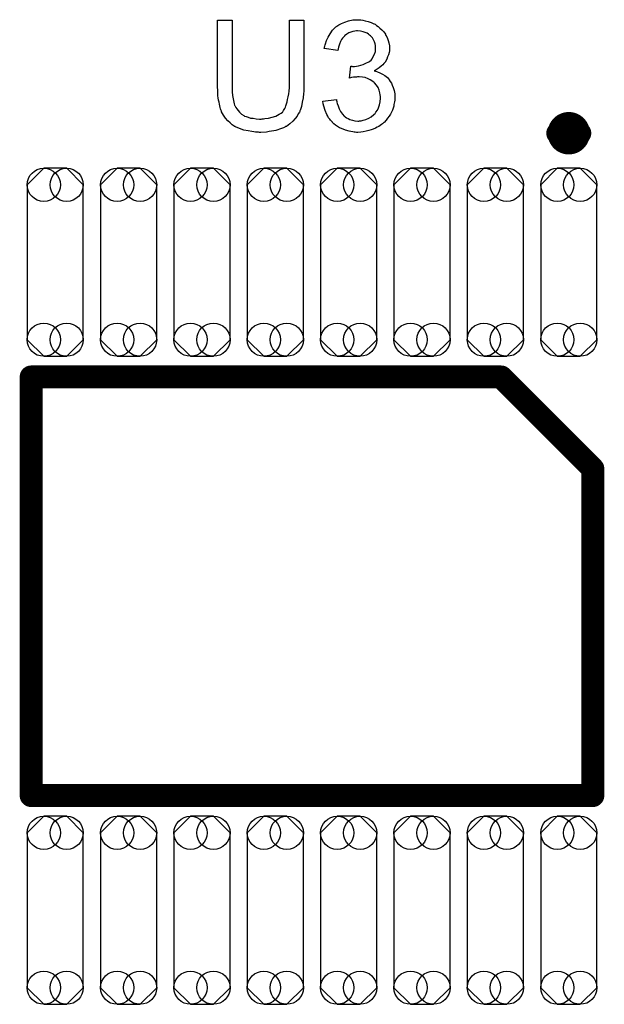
# Model space of a CAD drawing. Extents: x -0.07 to 0.95, y -0.15 to 1.54.
# Tile 9 of 12: x 0.4 to 0.6, y 0.77 to 1.11. Entities that reach past the tile are written whole.
import ezdxf

# ---------------------------------------------------------------- set-up
doc = ezdxf.new("R2010")
doc.units = 0
doc.layers.get('0').update_dxf_attribs({"linetype": 'CONTINUOUS'})
doc.layers.add('gto', color=2, linetype='CONTINUOUS')
doc.layers.add('gts', color=1, linetype='CONTINUOUS')

# ---------------------------------------------------------------- blocks, each defined once
blk = doc.blocks.new('D82')
at = {"const_width": 0.00395}
blk.add_lwpolyline([(-0.001975, 0, 1), (0.001975, 0, 1)], format="xyb", close=True, dxfattribs=at)
blk = doc.blocks.new('D35')
at = {"const_width": 0.004}
blk.add_lwpolyline([(-0.002, 0, 1), (0.002, 0, 1)], format="xyb", close=True, dxfattribs=at)
blk = doc.blocks.new('D85')
blk.add_lwpolyline([(0.0098, -0.027), (0.0098, 0.027), (0.004, 0.0328), (-0.004, 0.0328), (-0.0098, 0.027), (-0.0098, -0.027), (-0.004, -0.0328), (0.004, -0.0328)], close=True)
for centre in [(-0.004, 0.027), (0.004, 0.027), (-0.004, -0.027), (0.004, -0.027)]:
    blk.add_circle(centre, 0.0058)

msp = doc.modelspace()

# ---------------------------------------------------------------- linework, layer by layer
at = {"layer": 'gto', "color": 2}
for points in [[(0.4962, 1.0862), (0.4962, 1.0862), (0.4962, 1.0859), (0.4962, 1.0857), (0.4962, 1.0853), (0.4961, 1.0848), (0.4961, 1.0842), (0.4961, 1.0835), (0.496, 1.0829), (0.4959, 1.0814), (0.4956, 1.0798), (0.4953, 1.0783), (0.4951, 1.0776), (0.4949, 1.0769), (0.4949, 1.0769), (0.4948, 1.0768), (0.4947, 1.0766), (0.4946, 1.0764), (0.4942, 1.0758), (0.4938, 1.075), (0.4931, 1.0741), (0.4923, 1.0732), (0.4913, 1.0723), (0.4901, 1.0714), (0.49, 1.0714), (0.4899, 1.0713), (0.4898, 1.0713), (0.4895, 1.0711), (0.4891, 1.0709), (0.4887, 1.0708), (0.4883, 1.0706), (0.4877, 1.0704), (0.4871, 1.0702), (0.4864, 1.07), (0.4857, 1.0698), (0.4849, 1.0697), (0.484, 1.0696), (0.4831, 1.0694), (0.4812, 1.0693), (0.4807, 1.0693), (0.4803, 1.0694), (0.4798, 1.0694), (0.4793, 1.0694), (0.4787, 1.0695), (0.478, 1.0696), (0.4767, 1.0698), (0.4752, 1.0701), (0.4737, 1.0706), (0.4723, 1.0712), (0.4723, 1.0712), (0.4722, 1.0713), (0.472, 1.0714), (0.4718, 1.0715), (0.4712, 1.0719), (0.4704, 1.0726), (0.4696, 1.0733), (0.4688, 1.0742), (0.4681, 1.0753), (0.4674, 1.0765), (0.4674, 1.0766), (0.4674, 1.0767), (0.4673, 1.0769), (0.4672, 1.0772), (0.4671, 1.0775), (0.467, 1.078), (0.4668, 1.0785), (0.4667, 1.0791), (0.4666, 1.0798), (0.4664, 1.0805), (0.4663, 1.0813), (0.4662, 1.0821), (0.4661, 1.083), (0.4661, 1.084), (0.466, 1.0851), (0.466, 1.0862), (0.466, 1.1084), (0.4711, 1.1084), (0.4711, 1.0862), (0.4711, 1.0862), (0.4711, 1.086), (0.4711, 1.0857), (0.4711, 1.0854), (0.4712, 1.085), (0.4712, 1.0845), (0.4712, 1.0834), (0.4713, 1.0822), (0.4715, 1.081), (0.4717, 1.0798), (0.4718, 1.0793), (0.472, 1.0788), (0.4721, 1.0787), (0.4722, 1.0784), (0.4724, 1.078), (0.4728, 1.0775), (0.4732, 1.0769), (0.4737, 1.0763), (0.4744, 1.0757), (0.4752, 1.0752), (0.4753, 1.0752), (0.4755, 1.075), (0.476, 1.0748), (0.4767, 1.0746), (0.4775, 1.0743), (0.4785, 1.0742), (0.4795, 1.074), (0.4807, 1.0739), (0.4813, 1.0739), (0.4816, 1.074), (0.4821, 1.074), (0.4826, 1.0741), (0.4838, 1.0743), (0.4851, 1.0746), (0.4864, 1.075), (0.4876, 1.0756), (0.4882, 1.076), (0.4887, 1.0764), (0.4888, 1.0765), (0.4888, 1.0765), (0.4889, 1.0767), (0.4891, 1.0769), (0.4893, 1.0773), (0.4895, 1.0776), (0.4897, 1.0781), (0.4899, 1.0786), (0.4901, 1.0792), (0.4903, 1.0799), (0.4905, 1.0808), (0.4907, 1.0817), (0.4909, 1.0827), (0.491, 1.0837), (0.4911, 1.0849), (0.4911, 1.0862), (0.4911, 1.1084), (0.4962, 1.1084), (0.4962, 1.0862)], [(0.516, 1.1085), (0.5167, 1.1084), (0.5176, 1.1082), (0.5186, 1.108), (0.5196, 1.1076), (0.5206, 1.1072), (0.5206, 1.1072), (0.5207, 1.1071), (0.521, 1.107), (0.5215, 1.1066), (0.5221, 1.1062), (0.5227, 1.1057), (0.5234, 1.1051), (0.5241, 1.1044), (0.5246, 1.1035), (0.5247, 1.1034), (0.5248, 1.1031), (0.5251, 1.1026), (0.5253, 1.102), (0.5256, 1.1013), (0.5258, 1.1005), (0.526, 1.0995), (0.5261, 1.0986), (0.5261, 1.0985), (0.5261, 1.0981), (0.526, 1.0977), (0.5259, 1.0971), (0.5257, 1.0964), (0.5254, 1.0956), (0.5251, 1.0948), (0.5247, 1.094), (0.5246, 1.0939), (0.5244, 1.0937), (0.5241, 1.0933), (0.5237, 1.0929), (0.5231, 1.0924), (0.5224, 1.0918), (0.5217, 1.0913), (0.5207, 1.0908), (0.5208, 1.0908), (0.5209, 1.0908), (0.5211, 1.0907), (0.5213, 1.0906), (0.5219, 1.0904), (0.5227, 1.0901), (0.5236, 1.0896), (0.5244, 1.0891), (0.5253, 1.0884), (0.5261, 1.0875), (0.5261, 1.0874), (0.5263, 1.0871), (0.5267, 1.0865), (0.527, 1.0858), (0.5273, 1.0849), (0.5277, 1.0839), (0.5279, 1.0827), (0.5279, 1.0813), (0.5279, 1.0813), (0.5279, 1.0811), (0.5279, 1.0808), (0.5279, 1.0805), (0.5278, 1.08), (0.5277, 1.0795), (0.5276, 1.079), (0.5275, 1.0784), (0.5271, 1.077), (0.5267, 1.0763), (0.5264, 1.0757), (0.5259, 1.0749), (0.5254, 1.0742), (0.5249, 1.0735), (0.5242, 1.0728), (0.5242, 1.0728), (0.5241, 1.0727), (0.5238, 1.0725), (0.5236, 1.0723), (0.5232, 1.072), (0.5228, 1.0717), (0.5223, 1.0714), (0.5217, 1.0711), (0.5211, 1.0708), (0.5203, 1.0704), (0.5196, 1.0702), (0.5188, 1.0699), (0.5179, 1.0697), (0.5169, 1.0695), (0.516, 1.0694), (0.515, 1.0693), (0.5145, 1.0693), (0.5141, 1.0694), (0.5137, 1.0694), (0.5132, 1.0695), (0.5126, 1.0696), (0.512, 1.0697), (0.5107, 1.0701), (0.5093, 1.0706), (0.5086, 1.0709), (0.5079, 1.0713), (0.5072, 1.0718), (0.5066, 1.0723), (0.5065, 1.0724), (0.5064, 1.0725), (0.5062, 1.0727), (0.5061, 1.0729), (0.5058, 1.0732), (0.5055, 1.0736), (0.5052, 1.0739), (0.5048, 1.0744), (0.5045, 1.075), (0.5042, 1.0755), (0.5036, 1.0769), (0.5031, 1.0784), (0.5029, 1.0793), (0.5028, 1.0802), (0.5075, 1.0808), (0.5075, 1.0807), (0.5076, 1.0806), (0.5076, 1.0804), (0.5077, 1.0801), (0.5077, 1.0798), (0.5078, 1.0794), (0.5081, 1.0785), (0.5085, 1.0775), (0.509, 1.0766), (0.5096, 1.0757), (0.5102, 1.0749), (0.5103, 1.0749), (0.5106, 1.0747), (0.511, 1.0744), (0.5116, 1.0741), (0.5122, 1.0738), (0.5131, 1.0735), (0.514, 1.0733), (0.515, 1.0732), (0.5153, 1.0732), (0.5156, 1.0733), (0.5162, 1.0733), (0.5169, 1.0735), (0.5178, 1.0738), (0.5188, 1.0742), (0.5197, 1.0747), (0.5206, 1.0755), (0.5207, 1.0756), (0.521, 1.0759), (0.5213, 1.0764), (0.5218, 1.0771), (0.5222, 1.0779), (0.5226, 1.0789), (0.5228, 1.08), (0.5229, 1.0812), (0.5229, 1.0813), (0.5229, 1.0814), (0.5229, 1.0815), (0.5229, 1.0818), (0.5228, 1.0824), (0.5227, 1.0831), (0.5224, 1.084), (0.5221, 1.0849), (0.5215, 1.0858), (0.5208, 1.0866), (0.5207, 1.0867), (0.5204, 1.0869), (0.5199, 1.0873), (0.5193, 1.0876), (0.5186, 1.088), (0.5176, 1.0884), (0.5166, 1.0886), (0.5154, 1.0887), (0.5149, 1.0887), (0.5145, 1.0886), (0.514, 1.0886), (0.5135, 1.0885), (0.5128, 1.0884), (0.5121, 1.0882), (0.5126, 1.0924), (0.5129, 1.0924), (0.5131, 1.0923), (0.5138, 1.0923), (0.5145, 1.0924), (0.5152, 1.0925), (0.516, 1.0927), (0.5169, 1.093), (0.5178, 1.0934), (0.5188, 1.0939), (0.5188, 1.0939), (0.5189, 1.0939), (0.5192, 1.0941), (0.5196, 1.0945), (0.52, 1.095), (0.5204, 1.0958), (0.5208, 1.0966), (0.5211, 1.0975), (0.5212, 1.0981), (0.5212, 1.0987), (0.5212, 1.0987), (0.5212, 1.0988), (0.5212, 1.0991), (0.5211, 1.0996), (0.521, 1.1002), (0.5208, 1.1009), (0.5205, 1.1016), (0.5201, 1.1023), (0.5194, 1.103), (0.5194, 1.103), (0.5191, 1.1032), (0.5187, 1.1035), (0.5182, 1.1039), (0.5176, 1.1041), (0.5168, 1.1044), (0.5159, 1.1046), (0.5149, 1.1047), (0.5145, 1.1047), (0.514, 1.1046), (0.5133, 1.1045), (0.5126, 1.1042), (0.5118, 1.104), (0.5111, 1.1035), (0.5103, 1.103), (0.5103, 1.1029), (0.5101, 1.1026), (0.5097, 1.1022), (0.5093, 1.1017), (0.509, 1.101), (0.5086, 1.1001), (0.5082, 1.099), (0.508, 1.0978), (0.5033, 1.0986), (0.5033, 1.0987), (0.5034, 1.0989), (0.5034, 1.0991), (0.5035, 1.0994), (0.5036, 1.0998), (0.5037, 1.1002), (0.5041, 1.1013), (0.5046, 1.1025), (0.5053, 1.1037), (0.5061, 1.1049), (0.5072, 1.106), (0.5072, 1.106), (0.5073, 1.1061), (0.5075, 1.1062), (0.5077, 1.1064), (0.508, 1.1066), (0.5084, 1.1068), (0.5088, 1.107), (0.5093, 1.1073), (0.5104, 1.1077), (0.5117, 1.1082), (0.5132, 1.1085), (0.514, 1.1086), (0.5153, 1.1086), (0.516, 1.1085)]]:
    msp.add_lwpolyline(points, dxfattribs=at)
at = {"layer": 'gto', "color": 2, "const_width": 0.007}
for points in [[(0.5925, 1.069, 1), (0.5847, 1.069)], [(0.5847, 1.069, 1), (0.5925, 1.069)]]:
    msp.add_lwpolyline(points, format="xyb", dxfattribs=at)
at = {"layer": 'gto', "color": 2}
for points, const_width in [([(0.5847, 1.069), (0.5847, 1.069)], 0.007), ([(0.5925, 1.069), (0.5925, 1.069)], 0.007), ([(0.5925, 1.069), (0.5925, 1.069)], 0.007), ([(0.401, 0.838), (0.401, 0.984)], 0.008), ([(0.401, 0.984), (0.565, 0.984)], 0.008), ([(0.565, 0.984), (0.597, 0.952)], 0.008), ([(0.597, 0.838), (0.597, 0.952)], 0.008), ([(0.401, 0.838), (0.597, 0.838)], 0.008)]:
    msp.add_lwpolyline(points, dxfattribs=dict(at, const_width=const_width))

# ---------------------------------------------------------------- block references
at = {"layer": 'gto'}
for name, p in [('D82', (0.5847, 1.069)), ('D82', (0.5847, 1.069)), ('D82', (0.5925, 1.069)), ('D82', (0.5925, 1.069)), ('D82', (0.5925, 1.069)), ('D82', (0.5925, 1.069)), ('D35', (0.401, 0.984)), ('D35', (0.401, 0.984)), ('D35', (0.565, 0.984)), ('D35', (0.565, 0.984)), ('D35', (0.597, 0.952)), ('D35', (0.597, 0.952)), ('D35', (0.401, 0.838)), ('D35', (0.401, 0.838)), ('D35', (0.597, 0.838))]:
    msp.add_blockref(name, p, dxfattribs=at)
at = {"layer": 'gts'}
for p in [(0.4094, 1.024), (0.435, 1.024), (0.4606, 1.024), (0.4862, 1.024), (0.5118, 1.024), (0.5374, 1.024), (0.563, 1.024), (0.5886, 1.024), (0.4094, 0.798), (0.435, 0.798), (0.4606, 0.798), (0.4862, 0.798), (0.5118, 0.798), (0.5374, 0.798), (0.563, 0.798), (0.5886, 0.798)]:
    msp.add_blockref('D85', p, dxfattribs=at)

doc.saveas('drawing.dxf')
